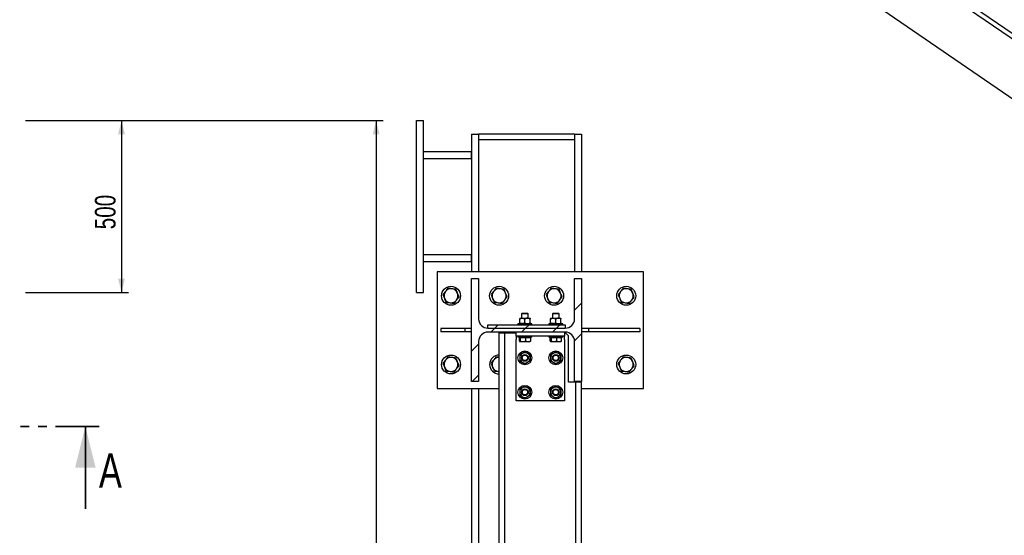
# Model space of a CAD drawing. Header units: millimetres. Extents: x 0 to 841, y 0 to 594.
# Tile 48 of 95: x 520 to 664, y 182 to 257. Entities that reach past the tile are written whole.
import ezdxf

# ---------------------------------------------------------------- set-up
doc = ezdxf.new("R2010")
doc.units = ezdxf.units.MM
doc.linetypes.add('PHANTOM', pattern=[12.7, 6.35, -1.27, 1.27, -1.27, 1.27, -1.27])
doc.layers.add('COTES', color=1, linetype='Continuous')
doc.layers.add('TRAIT-FINS', color=9, linetype='Continuous')
doc.layers.add('TRAIT-FORT', color=4, linetype='Continuous', lineweight=25)
doc.styles.add('SLDTEXTSTYLE0', font='TXT', dxfattribs={"width": 0.75})
doc.dimstyles.new('SLDDIMSTYLE0', dxfattribs={"dimtxt": 3, "dimasz": 2, "dimexe": 0, "dimexo": 0.0625, "dimgap": 0.75, "dimtad": 1, "dimdec": 0, "dimlfac": 20, "dimrnd": 1e-09, "dimzin": 12, "dimdsep": 46, "dimtxsty": 'SLDTEXTSTYLE0', "dimsah": 1, "dimcen": 0.09, "dimadec": 0, "dimazin": 3, "dimtfac": 1, "dimtdec": 0, "dimtofl": 0, "dimtmove": 0, "dimatfit": 3, "dimfxl": 1, "dimfrac": 2, "dimtolj": 1, "dimtzin": 12, "dimarcsym": 0})
pattern_1 = [(45, (0, 0), (-13.4704, 13.4704), []), (45, (4.49, 2e-323), (-13.4704, 13.4704), []), (45, (8.98, 4e-323), (-13.4704, 13.4704), []), (45, (13.47, 6e-323), (-13.4704, 13.4704), [])]

# ---------------------------------------------------------------- blocks, each defined once
blk = doc.blocks.new('_D')
at = {"layer": 'COTES', "color": 1, "transparency": 16777216}
for p, q in [((521.31, 242.6), (573.31, 242.6)), ((572.31, 242.6), (572.31, 56.1)), ((521.31, 56.1), (573.31, 56.1))]:
    blk.add_line(p, q, dxfattribs=at)
for points in [[(572.31, 242.6), (571.81, 240.6), (572.81, 240.6)], [(572.31, 56.1), (572.81, 58.1), (571.81, 58.1)]]:
    blk.add_solid(points, dxfattribs=at)
at = {"layer": 'COTES', "color": 1, "transparency": 16777216, "insert": (568.44, 144.92), "char_height": 3, "attachment_point": 1, "rotation": 90, "style": 'SLDTEXTSTYLE0'}
blk.add_mtext('3730', dxfattribs=at)
blk = doc.blocks.new('_D_3')
at = {"layer": 'COTES', "color": 1, "transparency": 16777216}
for p, q in [((521.31, 242.6), (536.26, 242.6)), ((535.26, 242.6), (535.26, 217.6)), ((521.31, 217.6), (536.26, 217.6))]:
    blk.add_line(p, q, dxfattribs=at)
for points in [[(535.26, 242.6), (534.76, 240.6), (535.76, 240.6)], [(535.26, 217.6), (535.76, 219.6), (534.76, 219.6)]]:
    blk.add_solid(points, dxfattribs=at)
at = {"layer": 'COTES', "color": 1, "transparency": 16777216, "insert": (531.39, 226.78), "char_height": 3, "attachment_point": 1, "rotation": 90, "style": 'SLDTEXTSTYLE0'}
blk.add_mtext('500', dxfattribs=at)

msp = doc.modelspace()

# ---------------------------------------------------------------- hatches: boundary and pattern name
at = {"layer": 'TRAIT-FINS'}
h = msp.add_hatch(dxfattribs=at)
h.set_pattern_fill('DIN 201 ACIER ET FONTE', color=9, style=0, pattern_type=2)
h.set_pattern_definition(pattern_1)
edge = h.paths.add_edge_path(flags=0)
edge.add_line((586.202, 219.605), (586.202, 204.605))
edge.add_line((586.202, 204.605), (587.227, 204.605))
edge.add_line((587.227, 204.605), (587.227, 210.467))
edge.add_arc((588.577, 210.467), 1.35, 90, 180, ccw=False)
edge.add_line((588.577, 211.817), (599.827, 211.817))
edge.add_arc((599.827, 210.467), 1.35, 0, 90, ccw=False)
edge.add_line((601.177, 210.467), (601.177, 204.605))
edge.add_line((601.177, 204.605), (602.202, 204.605))
edge.add_line((602.202, 204.605), (602.202, 219.605))
edge.add_line((602.202, 219.605), (601.177, 219.605))
edge.add_line((601.177, 219.605), (601.177, 213.742))
edge.add_arc((599.827, 213.742), 1.35, 270, 360, ccw=False)
edge.add_line((599.827, 212.392), (588.577, 212.392))
edge.add_arc((588.577, 213.742), 1.35, 180, 270, ccw=False)
edge.add_line((587.227, 213.742), (587.227, 219.605))
edge.add_line((587.227, 219.605), (586.202, 219.605))
h = msp.add_hatch(dxfattribs=at)
h.set_pattern_fill('DIN 201 ACIER ET FONTE', color=9, style=0, pattern_type=2)
h.set_pattern_definition(pattern_1)
h.paths.add_polyline_path([(599.827, 212.392), (599.827, 212.892), (588.577, 212.892), (588.577, 212.392)], flags=0)

# ---------------------------------------------------------------- linework, layer by layer
at = {"color": 7, "linetype": 'PHANTOM', "lineweight": 35}
msp.add_line((531.998, 198.089), (69.851, 198.089), dxfattribs=at)
at = {"color": 7, "linetype": 'Continuous', "lineweight": 35}
msp.add_line((529.998, 186.089), (529.998, 198.089), dxfattribs=at)
msp.add_solid([(529.998, 198.089), (528.498, 192.089), (531.498, 192.089)], dxfattribs=at)
at = {"layer": 'TRAIT-FORT', "color": 4, "linetype": 'Continuous', "lineweight": 25}
for p, q in [((648.726, 265.614), (729.209, 210.298)), ((648.839, 266.333), (729.321, 211.017)), ((642.578, 261.114), (720.065, 207.857)), ((578.202, 217.605), (578.202, 242.605)), ((578.202, 242.605), (579.202, 242.605)), ((579.202, 217.605), (579.202, 242.605)), ((586.202, 240.605), (586.202, 220.605)), ((586.202, 240.605), (587.227, 240.605)), ((587.227, 240.605), (587.227, 220.605)), ((587.227, 240.605), (587.227, 239.805)), ((601.177, 240.605), (587.227, 240.605)), ((601.177, 239.805), (587.227, 239.805)), ((601.177, 240.605), (601.177, 220.605)), ((601.177, 240.605), (602.202, 240.605)), ((601.177, 240.605), (601.177, 239.805)), ((602.202, 240.605), (602.202, 220.605)), ((579.202, 238.105), (586.202, 238.105)), ((586.202, 237.08), (586.202, 238.105)), ((579.202, 237.08), (586.202, 237.08)), ((579.202, 223.13), (586.202, 223.13)), ((579.202, 222.105), (586.202, 222.105)), ((586.202, 222.105), (586.202, 223.13)), ((581.202, 220.605), (581.202, 203.605)), ((611.202, 220.605), (581.202, 220.605)), ((586.202, 219.605), (587.227, 219.605)), ((586.202, 204.605), (586.202, 219.605)), ((587.227, 219.605), (587.227, 213.742)), ((601.177, 213.742), (601.177, 219.605)), ((601.177, 219.605), (602.202, 219.605)), ((602.202, 219.605), (602.202, 204.605)), ((611.202, 203.605), (611.202, 220.605)), ((578.202, 217.605), (579.202, 217.605)), ((593.201, 213.159), (593.201, 213.726)), ((593.202, 213.842), (593.576, 213.842)), ((593.552, 214.567), (593.452, 214.467)), ((593.452, 214.467), (593.452, 213.842)), ((593.76, 214.467), (593.452, 214.467)), ((593.552, 214.567), (593.798, 214.567)), ((593.576, 213.842), (594.326, 213.842)), ((594.452, 214.467), (593.76, 214.467)), ((593.798, 214.567), (594.352, 214.567)), ((593.951, 213.159), (593.951, 213.726)), ((594.326, 213.842), (594.702, 213.842)), ((594.452, 214.467), (594.352, 214.567)), ((594.452, 213.842), (594.452, 214.467)), ((594.701, 213.159), (594.701, 213.726)), ((594.702, 213.159), (594.702, 213.726)), ((597.701, 213.159), (597.701, 213.726)), ((597.702, 213.842), (598.076, 213.842)), ((598.052, 214.567), (597.952, 214.467)), ((597.952, 214.467), (597.952, 213.842)), ((598.26, 214.467), (597.952, 214.467)), ((598.052, 214.567), (598.298, 214.567)), ((598.076, 213.842), (598.826, 213.842)), ((598.952, 214.467), (598.26, 214.467)), ((598.298, 214.567), (598.852, 214.567)), ((598.451, 213.159), (598.451, 213.726)), ((598.826, 213.842), (599.202, 213.842)), ((598.952, 214.467), (598.852, 214.567)), ((598.952, 213.842), (598.952, 214.467)), ((599.201, 213.159), (599.201, 213.726)), ((599.202, 213.159), (599.202, 213.726)), ((581.702, 212.355), (581.702, 211.855)), ((585.202, 212.355), (581.702, 212.355)), ((585.202, 212.355), (585.202, 211.855)), ((586.202, 212.355), (585.202, 212.355)), ((588.577, 212.892), (599.827, 212.892)), ((588.577, 212.392), (588.577, 212.892)), ((588.577, 212.392), (599.827, 212.392)), ((592.952, 213.042), (592.952, 212.892)), ((594.952, 213.042), (592.952, 213.042)), ((594.952, 212.892), (594.952, 213.042)), ((597.452, 213.042), (597.452, 212.892)), ((599.452, 213.042), (597.452, 213.042)), ((599.452, 212.892), (599.452, 213.042)), ((599.827, 212.892), (599.827, 212.392)), ((603.202, 212.355), (602.202, 212.355)), ((603.202, 212.355), (603.202, 211.855)), ((610.702, 212.355), (603.202, 212.355)), ((610.702, 212.355), (610.702, 211.855)), ((585.202, 211.855), (581.702, 211.855)), ((586.202, 211.855), (585.202, 211.855)), ((599.827, 211.817), (588.577, 211.817)), ((590.202, 69.005), (590.202, 211.705)), ((590.202, 211.705), (591.052, 211.705)), ((591.052, 69.005), (591.052, 211.705)), ((591.052, 211.705), (592.102, 211.705)), ((592.102, 211.705), (592.702, 211.705)), ((592.702, 211.217), (592.702, 211.817)), ((599.702, 211.217), (592.702, 211.217)), ((592.702, 211.217), (592.702, 210.717)), ((592.702, 201.817), (592.702, 210.717)), ((592.952, 211.217), (592.952, 211.067)), ((594.952, 211.067), (592.952, 211.067)), ((593.152, 210.509), (593.152, 211.027)), ((593.152, 211.027), (593.264, 211.027)), ((593.259, 211.067), (593.259, 211.027)), ((593.264, 211.027), (593.264, 210.509)), ((593.264, 211.027), (594.064, 211.027)), ((594.064, 211.027), (594.064, 210.509)), ((594.064, 211.027), (594.751, 211.027)), ((594.644, 211.027), (594.644, 211.067)), ((594.751, 211.027), (594.751, 210.509)), ((594.952, 211.067), (594.952, 211.217)), ((597.452, 211.217), (597.452, 211.067)), ((599.452, 211.067), (597.452, 211.067)), ((597.652, 210.509), (597.652, 211.027)), ((597.652, 211.027), (597.764, 211.027)), ((597.759, 211.067), (597.759, 211.027)), ((597.764, 211.027), (597.764, 210.509)), ((597.764, 211.027), (598.564, 211.027)), ((598.564, 211.027), (598.564, 210.509)), ((598.564, 211.027), (599.251, 211.027)), ((599.144, 211.027), (599.144, 211.067)), ((599.251, 211.027), (599.251, 210.509)), ((599.452, 211.067), (599.452, 211.217)), ((599.702, 211.817), (599.702, 211.217)), ((599.702, 211.705), (599.852, 211.705)), ((599.702, 210.717), (599.702, 211.217)), ((599.702, 210.717), (599.702, 201.817)), ((600.302, 211.255), (599.852, 211.705)), ((600.302, 204.505), (600.302, 211.255)), ((603.202, 211.855), (602.202, 211.855)), ((610.702, 211.855), (603.202, 211.855)), ((587.227, 210.467), (587.227, 204.605)), ((593.193, 210.447), (593.202, 210.442)), ((593.202, 210.442), (593.208, 210.442)), ((593.208, 210.442), (593.664, 210.442)), ((593.664, 210.442), (594.408, 210.442)), ((594.408, 210.442), (594.702, 210.442)), ((594.702, 210.442), (594.71, 210.447)), ((597.693, 210.447), (597.702, 210.442)), ((597.702, 210.442), (597.708, 210.442)), ((597.708, 210.442), (598.164, 210.442)), ((598.164, 210.442), (598.908, 210.442)), ((598.908, 210.442), (599.202, 210.442)), ((599.202, 210.442), (599.21, 210.447)), ((601.177, 204.605), (601.177, 210.467)), ((590.068, 206.089), (590.202, 206.071)), ((590.202, 206.08), (590.068, 206.089)), ((581.202, 203.605), (590.202, 203.605)), ((587.227, 204.605), (586.202, 204.605)), ((586.202, 203.605), (586.202, 77.105)), ((587.227, 203.605), (587.227, 77.105)), ((601.352, 204.505), (600.302, 204.505)), ((602.202, 204.605), (601.177, 204.605)), ((602.202, 204.505), (601.352, 204.505)), ((601.352, 76.205), (601.352, 204.505)), ((602.202, 76.205), (602.202, 204.505)), ((602.202, 203.605), (611.202, 203.605)), ((599.702, 201.817), (592.702, 201.817))]:
    msp.add_line(p, q, dxfattribs=at)
for centre, radius in [((583.202, 217.105), 1.375), ((590.202, 217.105), 1.375), ((598.202, 217.105), 1.375), ((608.702, 217.105), 1.375), ((583.202, 207.105), 1.375), ((593.952, 208.067), 1), ((593.952, 208.067), 0.5), ((593.952, 208.067), 0.4), ((598.452, 208.067), 1), ((598.452, 208.067), 0.5), ((598.452, 208.067), 0.4), ((608.702, 207.105), 1.375), ((593.952, 203.067), 1), ((593.952, 203.067), 0.5), ((593.952, 203.067), 0.4), ((598.452, 203.067), 1), ((598.452, 203.067), 0.5), ((598.452, 203.067), 0.4)]:
    msp.add_circle(centre, radius, dxfattribs=at)
for centre, radius, start, end in [((583.202, 217.105), 1.025, 82.52267, 142.52267), ((583.202, 217.105), 1.025, 22.52267, 82.52267), ((590.202, 217.105), 1.025, 82.52267, 142.52267), ((590.202, 217.105), 1.025, 22.52267, 82.52267), ((598.202, 217.105), 1.025, 82.52267, 142.52267), ((598.202, 217.105), 1.025, 22.52267, 82.52267), ((608.702, 217.105), 1.025, 82.52267, 142.52267), ((608.702, 217.105), 1.025, 22.52267, 82.52267), ((583.202, 217.105), 1.025, 142.52267, 202.52267), ((583.202, 217.105), 1.025, 202.52267, 262.52267), ((583.202, 217.105), 1.025, 262.52267, 322.52267), ((583.202, 217.105), 1.025, 322.52267, 22.52267), ((590.202, 217.105), 1.025, 142.52267, 202.52267), ((590.202, 217.105), 1.025, 202.52267, 262.52267), ((590.202, 217.105), 1.025, 262.52267, 322.52267), ((590.202, 217.105), 1.025, 322.52267, 22.52267), ((598.202, 217.105), 1.025, 142.52267, 202.52267), ((598.202, 217.105), 1.025, 202.52267, 262.52267), ((598.202, 217.105), 1.025, 262.52267, 322.52267), ((598.202, 217.105), 1.025, 322.52267, 22.52267), ((608.702, 217.105), 1.025, 142.52267, 202.52267), ((608.702, 217.105), 1.025, 202.52267, 262.52267), ((608.702, 217.105), 1.025, 262.52267, 322.52267), ((608.702, 217.105), 1.025, 322.52267, 22.52267), ((588.577, 213.742), 1.35, 180, 270), ((599.827, 213.742), 1.35, 270, 0), ((588.577, 210.467), 1.35, 90, 180), ((599.827, 210.467), 1.35, 0, 90), ((583.202, 207.105), 1.025, 82.52267, 142.52267), ((583.202, 207.105), 1.025, 22.52267, 82.52267), ((590.202, 207.105), 1.375, 90, 270), ((590.202, 207.105), 1.025, 90, 142.52267), ((593.952, 208.067), 0.75, 120, 180), ((593.952, 208.067), 0.75, 180, 240), ((593.952, 208.067), 0.75, 60, 120), ((593.952, 208.067), 0.75, 360, 60), ((593.952, 208.067), 0.75, 300, 360), ((598.452, 208.067), 0.75, 120, 180), ((598.452, 208.067), 0.75, 180, 240), ((598.452, 208.067), 0.75, 60, 120), ((598.452, 208.067), 0.75, 360, 60), ((598.452, 208.067), 0.75, 300, 360), ((608.702, 207.105), 1.025, 82.52267, 142.52267), ((608.702, 207.105), 1.025, 22.52267, 82.52267), ((583.202, 207.105), 1.025, 142.52267, 202.52267), ((583.202, 207.105), 1.025, 202.52267, 262.52267), ((583.202, 207.105), 1.025, 262.52267, 322.52267), ((583.202, 207.105), 1.025, 322.52267, 22.52267), ((590.202, 207.105), 1.025, 142.52267, 202.52267), ((590.202, 207.105), 1.025, 202.52267, 262.52267), ((593.952, 208.067), 0.75, 240, 300), ((598.452, 208.067), 0.75, 240, 300), ((608.702, 207.105), 1.025, 142.52267, 202.52267), ((608.702, 207.105), 1.025, 202.52267, 262.52267), ((608.702, 207.105), 1.025, 262.52267, 322.52267), ((608.702, 207.105), 1.025, 322.52267, 22.52267), ((593.952, 203.067), 0.75, 120, 180), ((593.952, 203.067), 0.75, 60, 120), ((593.952, 203.067), 0.75, 360, 60), ((598.452, 203.067), 0.75, 120, 180), ((598.452, 203.067), 0.75, 60, 120), ((598.452, 203.067), 0.75, 360, 60), ((593.952, 203.067), 0.75, 180, 240), ((593.952, 203.067), 0.75, 240, 300), ((593.952, 203.067), 0.75, 300, 360), ((598.452, 203.067), 0.75, 180, 240), ((598.452, 203.067), 0.75, 240, 300), ((598.452, 203.067), 0.75, 300, 360)]:
    msp.add_arc(centre, radius, start, end, dxfattribs=at)
for points, knots in [([(582.748, 218.198), (582.689, 218.121), (582.57, 217.965), (582.449, 217.808), (582.388, 217.729)], [0, 0, 0, 0, 0.4981128, 1, 1, 1, 1]), ([(583.335, 218.121), (583.237, 218.134), (583.04, 218.16), (582.846, 218.185), (582.748, 218.198)], [0, 0, 0, 0, 0.4977806, 1, 1, 1, 1]), ([(583.922, 218.044), (583.825, 218.057), (583.631, 218.082), (583.434, 218.108), (583.335, 218.121)], [0, 0, 0, 0, 0.4981128, 1, 1, 1, 1]), ([(584.148, 217.498), (584.111, 217.589), (584.035, 217.772), (583.96, 217.953), (583.922, 218.044)], [0, 0, 0, 0, 0.4977806, 1, 1, 1, 1]), ([(589.748, 218.198), (589.689, 218.121), (589.57, 217.965), (589.449, 217.808), (589.388, 217.729)], [0, 0, 0, 0, 0.4981128, 1, 1, 1, 1]), ([(590.335, 218.121), (590.237, 218.134), (590.04, 218.16), (589.846, 218.185), (589.748, 218.198)], [0, 0, 0, 0, 0.4977806, 1, 1, 1, 1]), ([(590.922, 218.044), (590.825, 218.057), (590.631, 218.082), (590.434, 218.108), (590.335, 218.121)], [0, 0, 0, 0, 0.4981128, 1, 1, 1, 1]), ([(591.148, 217.498), (591.111, 217.589), (591.035, 217.772), (590.96, 217.953), (590.922, 218.044)], [0, 0, 0, 0, 0.4977806, 1, 1, 1, 1]), ([(597.748, 218.198), (597.689, 218.121), (597.57, 217.965), (597.449, 217.808), (597.388, 217.729)], [0, 0, 0, 0, 0.4981128, 1, 1, 1, 1]), ([(598.335, 218.121), (598.237, 218.134), (598.04, 218.16), (597.846, 218.185), (597.748, 218.198)], [0, 0, 0, 0, 0.4977806, 1, 1, 1, 1]), ([(598.922, 218.044), (598.825, 218.057), (598.631, 218.082), (598.434, 218.108), (598.335, 218.121)], [0, 0, 0, 0, 0.4981128, 1, 1, 1, 1]), ([(599.148, 217.498), (599.111, 217.589), (599.035, 217.772), (598.96, 217.953), (598.922, 218.044)], [0, 0, 0, 0, 0.4977806, 1, 1, 1, 1]), ([(608.248, 218.198), (608.189, 218.121), (608.07, 217.965), (607.949, 217.808), (607.888, 217.729)], [0, 0, 0, 0, 0.4981128, 1, 1, 1, 1]), ([(608.835, 218.121), (608.737, 218.134), (608.54, 218.16), (608.346, 218.185), (608.248, 218.198)], [0, 0, 0, 0, 0.4977806, 1, 1, 1, 1]), ([(609.422, 218.044), (609.325, 218.057), (609.131, 218.082), (608.934, 218.108), (608.835, 218.121)], [0, 0, 0, 0, 0.4981128, 1, 1, 1, 1]), ([(609.648, 217.498), (609.611, 217.589), (609.535, 217.772), (609.46, 217.953), (609.422, 218.044)], [0, 0, 0, 0, 0.4977806, 1, 1, 1, 1]), ([(582.388, 217.729), (582.328, 217.65), (582.207, 217.493), (582.088, 217.337), (582.028, 217.259)], [0, 0, 0, 0, 0.4977806, 1, 1, 1, 1]), ([(582.028, 217.259), (582.066, 217.169), (582.141, 216.988), (582.217, 216.804), (582.255, 216.712)], [0, 0, 0, 0, 0.4981128, 1, 1, 1, 1]), ([(582.255, 216.712), (582.293, 216.621), (582.369, 216.438), (582.444, 216.257), (582.482, 216.166)], [0, 0, 0, 0, 0.4977806, 1, 1, 1, 1]), ([(583.655, 216.012), (583.714, 216.089), (583.834, 216.245), (583.954, 216.402), (584.015, 216.481)], [0, 0, 0, 0, 0.4981128, 1, 1, 1, 1]), ([(584.015, 216.481), (584.075, 216.56), (584.196, 216.717), (584.315, 216.873), (584.375, 216.951)], [0, 0, 0, 0, 0.49778063, 1, 1, 1, 1]), ([(584.375, 216.951), (584.338, 217.041), (584.263, 217.222), (584.187, 217.406), (584.148, 217.498)], [0, 0, 0, 0, 0.4981128, 1, 1, 1, 1]), ([(589.388, 217.729), (589.328, 217.65), (589.207, 217.493), (589.088, 217.337), (589.028, 217.259)], [0, 0, 0, 0, 0.4977806, 1, 1, 1, 1]), ([(589.028, 217.259), (589.066, 217.169), (589.141, 216.988), (589.217, 216.804), (589.255, 216.712)], [0, 0, 0, 0, 0.4981128, 1, 1, 1, 1]), ([(589.255, 216.712), (589.293, 216.621), (589.369, 216.438), (589.444, 216.257), (589.482, 216.166)], [0, 0, 0, 0, 0.4977806, 1, 1, 1, 1]), ([(590.655, 216.012), (590.714, 216.089), (590.834, 216.245), (590.954, 216.402), (591.015, 216.481)], [0, 0, 0, 0, 0.4981128, 1, 1, 1, 1]), ([(591.015, 216.481), (591.075, 216.56), (591.196, 216.717), (591.315, 216.873), (591.375, 216.951)], [0, 0, 0, 0, 0.49778063, 1, 1, 1, 1]), ([(591.375, 216.951), (591.338, 217.041), (591.263, 217.222), (591.187, 217.406), (591.148, 217.498)], [0, 0, 0, 0, 0.4981128, 1, 1, 1, 1]), ([(597.388, 217.729), (597.328, 217.65), (597.207, 217.493), (597.088, 217.337), (597.028, 217.259)], [0, 0, 0, 0, 0.4977806, 1, 1, 1, 1]), ([(597.028, 217.259), (597.066, 217.169), (597.141, 216.988), (597.217, 216.804), (597.255, 216.712)], [0, 0, 0, 0, 0.4981128, 1, 1, 1, 1]), ([(597.255, 216.712), (597.293, 216.621), (597.369, 216.438), (597.444, 216.257), (597.482, 216.166)], [0, 0, 0, 0, 0.4977806, 1, 1, 1, 1]), ([(598.655, 216.012), (598.714, 216.089), (598.834, 216.245), (598.954, 216.402), (599.015, 216.481)], [0, 0, 0, 0, 0.4981128, 1, 1, 1, 1]), ([(599.015, 216.481), (599.075, 216.56), (599.196, 216.717), (599.315, 216.873), (599.375, 216.951)], [0, 0, 0, 0, 0.49778063, 1, 1, 1, 1]), ([(599.375, 216.951), (599.338, 217.041), (599.263, 217.222), (599.187, 217.406), (599.148, 217.498)], [0, 0, 0, 0, 0.4981128, 1, 1, 1, 1]), ([(607.888, 217.729), (607.828, 217.65), (607.707, 217.493), (607.588, 217.337), (607.528, 217.259)], [0, 0, 0, 0, 0.4977806, 1, 1, 1, 1]), ([(607.528, 217.259), (607.566, 217.169), (607.641, 216.988), (607.717, 216.804), (607.755, 216.712)], [0, 0, 0, 0, 0.4981128, 1, 1, 1, 1]), ([(607.755, 216.712), (607.793, 216.621), (607.869, 216.438), (607.944, 216.257), (607.982, 216.166)], [0, 0, 0, 0, 0.4977806, 1, 1, 1, 1]), ([(609.155, 216.012), (609.214, 216.089), (609.334, 216.245), (609.454, 216.402), (609.515, 216.481)], [0, 0, 0, 0, 0.4981128, 1, 1, 1, 1]), ([(609.515, 216.481), (609.575, 216.56), (609.696, 216.717), (609.815, 216.873), (609.875, 216.951)], [0, 0, 0, 0, 0.49778063, 1, 1, 1, 1]), ([(609.875, 216.951), (609.838, 217.041), (609.763, 217.222), (609.687, 217.406), (609.648, 217.498)], [0, 0, 0, 0, 0.4981128, 1, 1, 1, 1]), ([(582.482, 216.166), (582.578, 216.153), (582.773, 216.128), (582.969, 216.102), (583.068, 216.089)], [0, 0, 0, 0, 0.49811277, 1, 1, 1, 1]), ([(583.068, 216.089), (583.166, 216.076), (583.363, 216.05), (583.557, 216.025), (583.655, 216.012)], [0, 0, 0, 0, 0.4977806, 1, 1, 1, 1]), ([(589.482, 216.166), (589.578, 216.153), (589.773, 216.128), (589.969, 216.102), (590.068, 216.089)], [0, 0, 0, 0, 0.49811277, 1, 1, 1, 1]), ([(590.068, 216.089), (590.166, 216.076), (590.363, 216.05), (590.557, 216.025), (590.655, 216.012)], [0, 0, 0, 0, 0.4977806, 1, 1, 1, 1]), ([(597.482, 216.166), (597.578, 216.153), (597.773, 216.128), (597.969, 216.102), (598.068, 216.089)], [0, 0, 0, 0, 0.49811277, 1, 1, 1, 1]), ([(598.068, 216.089), (598.166, 216.076), (598.363, 216.05), (598.557, 216.025), (598.655, 216.012)], [0, 0, 0, 0, 0.4977806, 1, 1, 1, 1]), ([(607.982, 216.166), (608.078, 216.153), (608.273, 216.128), (608.469, 216.102), (608.568, 216.089)], [0, 0, 0, 0, 0.49811277, 1, 1, 1, 1]), ([(608.568, 216.089), (608.666, 216.076), (608.863, 216.05), (609.057, 216.025), (609.155, 216.012)], [0, 0, 0, 0, 0.4977806, 1, 1, 1, 1]), ([(593.201, 213.726), (593.253, 213.754), (593.357, 213.809), (593.486, 213.84), (593.56, 213.842), (593.576, 213.842)], [0, 0, 0, 0, 0.4323863, 0.8795566, 1, 1, 1, 1]), ([(593.202, 213.842), (593.202, 213.842), (593.202, 213.842), (593.202, 213.825), (593.201, 213.781), (593.201, 213.742), (593.201, 213.726)], [0, 0, 0, 0, 0.0488426, 0.4000938, 0.7640389, 1, 1, 1, 1]), ([(593.576, 213.842), (593.609, 213.841), (593.675, 213.837), (593.803, 213.804), (593.892, 213.757), (593.951, 213.726)], [0, 0, 0, 0, 0.2497071, 0.5046252, 1, 1, 1, 1]), ([(594.326, 213.842), (594.294, 213.841), (594.228, 213.837), (594.1, 213.804), (594.01, 213.757), (593.951, 213.726)], [0, 0, 0, 0, 0.2497071, 0.5046252, 1, 1, 1, 1]), ([(594.701, 213.726), (594.65, 213.754), (594.545, 213.809), (594.416, 213.84), (594.342, 213.842), (594.326, 213.842)], [0, 0, 0, 0, 0.4323863, 0.8795566, 1, 1, 1, 1]), ([(594.702, 213.842), (594.702, 213.842), (594.702, 213.842), (594.702, 213.825), (594.701, 213.781), (594.701, 213.742), (594.701, 213.726)], [0, 0, 0, 0, 0.0488426, 0.4000938, 0.7640389, 1, 1, 1, 1]), ([(594.702, 213.726), (594.702, 213.75), (594.702, 213.793), (594.702, 213.834), (594.702, 213.84), (594.702, 213.842)], [0, 0, 0, 0, 0.3705336, 0.6810577, 1, 1, 1, 1]), ([(597.701, 213.726), (597.753, 213.754), (597.857, 213.809), (597.986, 213.84), (598.06, 213.842), (598.076, 213.842)], [0, 0, 0, 0, 0.4323863, 0.8795566, 1, 1, 1, 1]), ([(597.702, 213.842), (597.702, 213.842), (597.702, 213.842), (597.702, 213.825), (597.701, 213.781), (597.701, 213.742), (597.701, 213.726)], [0, 0, 0, 0, 0.0488426, 0.4000938, 0.7640389, 1, 1, 1, 1]), ([(598.076, 213.842), (598.109, 213.841), (598.175, 213.837), (598.303, 213.804), (598.392, 213.757), (598.451, 213.726)], [0, 0, 0, 0, 0.2497071, 0.5046252, 1, 1, 1, 1]), ([(598.826, 213.842), (598.794, 213.841), (598.728, 213.837), (598.6, 213.804), (598.51, 213.757), (598.451, 213.726)], [0, 0, 0, 0, 0.2497071, 0.5046252, 1, 1, 1, 1]), ([(599.201, 213.726), (599.15, 213.754), (599.045, 213.809), (598.916, 213.84), (598.842, 213.842), (598.826, 213.842)], [0, 0, 0, 0, 0.4323863, 0.8795566, 1, 1, 1, 1]), ([(599.202, 213.842), (599.202, 213.842), (599.202, 213.842), (599.202, 213.825), (599.201, 213.781), (599.201, 213.742), (599.201, 213.726)], [0, 0, 0, 0, 0.0488426, 0.4000938, 0.7640389, 1, 1, 1, 1]), ([(599.202, 213.726), (599.202, 213.75), (599.202, 213.793), (599.202, 213.834), (599.202, 213.84), (599.202, 213.842)], [0, 0, 0, 0, 0.3705336, 0.6810577, 1, 1, 1, 1]), ([(593.576, 213.042), (593.544, 213.044), (593.478, 213.048), (593.35, 213.081), (593.26, 213.128), (593.201, 213.159)], [0, 0, 0, 0, 0.2497071, 0.5046252, 1, 1, 1, 1]), ([(593.201, 213.159), (593.201, 213.143), (593.201, 213.105), (593.202, 213.06), (593.202, 213.043), (593.202, 213.043), (593.202, 213.042)], [0, 0, 0, 0, 0.235965, 0.5882387, 0.9511566, 1, 1, 1, 1]), ([(593.951, 213.159), (593.9, 213.131), (593.795, 213.076), (593.666, 213.045), (593.592, 213.043), (593.576, 213.042)], [0, 0, 0, 0, 0.4323863, 0.8795566, 1, 1, 1, 1]), ([(593.951, 213.159), (594.002, 213.131), (594.107, 213.076), (594.236, 213.045), (594.31, 213.043), (594.326, 213.042)], [0, 0, 0, 0, 0.4323863, 0.8795566, 1, 1, 1, 1]), ([(594.326, 213.042), (594.359, 213.044), (594.425, 213.048), (594.553, 213.081), (594.642, 213.128), (594.701, 213.159)], [0, 0, 0, 0, 0.2497071, 0.5046252, 1, 1, 1, 1]), ([(594.701, 213.159), (594.701, 213.143), (594.701, 213.105), (594.702, 213.06), (594.702, 213.043), (594.702, 213.043), (594.702, 213.042)], [0, 0, 0, 0, 0.235965, 0.5882387, 0.9511566, 1, 1, 1, 1]), ([(594.702, 213.042), (594.702, 213.045), (594.702, 213.05), (594.702, 213.092), (594.702, 213.135), (594.702, 213.159)], [0, 0, 0, 0, 0.3099535, 0.6294694, 1, 1, 1, 1]), ([(598.076, 213.042), (598.044, 213.044), (597.978, 213.048), (597.85, 213.081), (597.76, 213.128), (597.701, 213.159)], [0, 0, 0, 0, 0.2497071, 0.5046252, 1, 1, 1, 1]), ([(597.701, 213.159), (597.701, 213.143), (597.701, 213.105), (597.702, 213.06), (597.702, 213.043), (597.702, 213.043), (597.702, 213.042)], [0, 0, 0, 0, 0.235965, 0.5882387, 0.9511566, 1, 1, 1, 1]), ([(598.451, 213.159), (598.4, 213.131), (598.295, 213.076), (598.166, 213.045), (598.092, 213.043), (598.076, 213.042)], [0, 0, 0, 0, 0.4323863, 0.8795566, 1, 1, 1, 1]), ([(598.451, 213.159), (598.502, 213.131), (598.607, 213.076), (598.736, 213.045), (598.81, 213.043), (598.826, 213.042)], [0, 0, 0, 0, 0.4323863, 0.8795566, 1, 1, 1, 1]), ([(598.826, 213.042), (598.859, 213.044), (598.925, 213.048), (599.053, 213.081), (599.142, 213.128), (599.201, 213.159)], [0, 0, 0, 0, 0.2497071, 0.5046252, 1, 1, 1, 1]), ([(599.201, 213.159), (599.201, 213.143), (599.201, 213.105), (599.202, 213.06), (599.202, 213.043), (599.202, 213.043), (599.202, 213.042)], [0, 0, 0, 0, 0.235965, 0.5882387, 0.9511566, 1, 1, 1, 1]), ([(599.202, 213.042), (599.202, 213.045), (599.202, 213.05), (599.202, 213.092), (599.202, 213.135), (599.202, 213.159)], [0, 0, 0, 0, 0.3099535, 0.6294694, 1, 1, 1, 1]), ([(593.152, 210.509), (593.161, 210.491), (593.179, 210.453), (593.198, 210.446), (593.208, 210.442)], [0, 0, 0, 0, 0.495458, 1, 1, 1, 1]), ([(593.208, 210.442), (593.217, 210.446), (593.236, 210.453), (593.255, 210.49), (593.264, 210.509)], [0, 0, 0, 0, 0.4945107, 1, 1, 1, 1]), ([(593.264, 210.509), (593.329, 210.491), (593.46, 210.453), (593.595, 210.446), (593.664, 210.442)], [0, 0, 0, 0, 0.495458, 1, 1, 1, 1]), ([(593.664, 210.442), (593.731, 210.446), (593.866, 210.453), (593.997, 210.49), (594.064, 210.509)], [0, 0, 0, 0, 0.4945107, 1, 1, 1, 1]), ([(594.064, 210.509), (594.12, 210.491), (594.232, 210.453), (594.349, 210.446), (594.408, 210.442)], [0, 0, 0, 0, 0.495458, 1, 1, 1, 1]), ([(594.408, 210.442), (594.465, 210.446), (594.582, 210.453), (594.694, 210.49), (594.751, 210.509)], [0, 0, 0, 0, 0.4945107, 1, 1, 1, 1]), ([(594.751, 210.509), (594.742, 210.49), (594.728, 210.46), (594.713, 210.453), (594.708, 210.451)], [0, 0, 0, 0, 0.6379818, 1, 1, 1, 1]), ([(597.652, 210.509), (597.661, 210.491), (597.679, 210.453), (597.698, 210.446), (597.708, 210.442)], [0, 0, 0, 0, 0.495458, 1, 1, 1, 1]), ([(597.708, 210.442), (597.717, 210.446), (597.736, 210.453), (597.755, 210.49), (597.764, 210.509)], [0, 0, 0, 0, 0.4945107, 1, 1, 1, 1]), ([(597.764, 210.509), (597.829, 210.491), (597.96, 210.453), (598.095, 210.446), (598.164, 210.442)], [0, 0, 0, 0, 0.495458, 1, 1, 1, 1]), ([(598.164, 210.442), (598.231, 210.446), (598.366, 210.453), (598.497, 210.49), (598.564, 210.509)], [0, 0, 0, 0, 0.4945107, 1, 1, 1, 1]), ([(598.564, 210.509), (598.62, 210.491), (598.732, 210.453), (598.849, 210.446), (598.908, 210.442)], [0, 0, 0, 0, 0.495458, 1, 1, 1, 1]), ([(598.908, 210.442), (598.965, 210.446), (599.082, 210.453), (599.194, 210.49), (599.251, 210.509)], [0, 0, 0, 0, 0.4945107, 1, 1, 1, 1]), ([(599.251, 210.509), (599.242, 210.49), (599.228, 210.46), (599.213, 210.453), (599.208, 210.451)], [0, 0, 0, 0, 0.6379818, 1, 1, 1, 1]), ([(582.748, 208.198), (582.689, 208.121), (582.57, 207.965), (582.449, 207.808), (582.388, 207.729)], [0, 0, 0, 0, 0.4981128, 1, 1, 1, 1]), ([(583.335, 208.121), (583.237, 208.134), (583.04, 208.16), (582.846, 208.185), (582.748, 208.198)], [0, 0, 0, 0, 0.4977806, 1, 1, 1, 1]), ([(583.922, 208.044), (583.825, 208.057), (583.631, 208.082), (583.434, 208.108), (583.335, 208.121)], [0, 0, 0, 0, 0.4981128, 1, 1, 1, 1]), ([(584.148, 207.498), (584.111, 207.589), (584.035, 207.772), (583.96, 207.953), (583.922, 208.044)], [0, 0, 0, 0, 0.4977806, 1, 1, 1, 1]), ([(589.748, 208.198), (589.689, 208.121), (589.57, 207.965), (589.449, 207.808), (589.388, 207.729)], [0, 0, 0, 0, 0.4981128, 1, 1, 1, 1]), ([(590.202, 208.139), (590.148, 208.146), (589.996, 208.166), (589.846, 208.185), (589.748, 208.198)], [0, 0, 0, 0, 0.3508673, 1, 1, 1, 1]), ([(593.202, 208.501), (593.253, 208.53), (593.357, 208.59), (593.487, 208.665), (593.561, 208.708), (593.577, 208.717)], [0, 0, 0, 0, 0.4323863, 0.8795566, 1, 1, 1, 1]), ([(593.202, 208.501), (593.202, 208.45), (593.202, 208.357), (593.202, 208.211), (593.202, 208.116), (593.202, 208.067)], [0, 0, 0, 0, 0.3705336, 0.6810577, 1, 1, 1, 1]), ([(593.202, 208.067), (593.202, 208.06), (593.202, 208), (593.202, 207.885), (593.202, 207.748), (593.202, 207.667), (593.202, 207.634)], [0, 0, 0, 0, 0.0488426, 0.4000938, 0.7640389, 1, 1, 1, 1]), ([(593.577, 208.717), (593.609, 208.736), (593.675, 208.774), (593.803, 208.848), (593.893, 208.899), (593.952, 208.934)], [0, 0, 0, 0, 0.2497071, 0.5046252, 1, 1, 1, 1]), ([(594.327, 208.717), (594.294, 208.736), (594.228, 208.774), (594.1, 208.848), (594.011, 208.899), (593.952, 208.934)], [0, 0, 0, 0, 0.2497071, 0.5046252, 1, 1, 1, 1]), ([(594.702, 208.501), (594.65, 208.53), (594.546, 208.59), (594.416, 208.665), (594.342, 208.708), (594.327, 208.717)], [0, 0, 0, 0, 0.4323863, 0.8795566, 1, 1, 1, 1]), ([(594.702, 208.501), (594.702, 208.45), (594.702, 208.357), (594.702, 208.211), (594.702, 208.116), (594.702, 208.067)], [0, 0, 0, 0, 0.3705336, 0.6810577, 1, 1, 1, 1]), ([(594.702, 208.067), (594.702, 208.06), (594.702, 208), (594.702, 207.885), (594.702, 207.748), (594.702, 207.667), (594.702, 207.634)], [0, 0, 0, 0, 0.0488426, 0.4000938, 0.7640389, 1, 1, 1, 1]), ([(597.702, 208.501), (597.753, 208.53), (597.857, 208.59), (597.987, 208.665), (598.061, 208.708), (598.077, 208.717)], [0, 0, 0, 0, 0.4323863, 0.8795566, 1, 1, 1, 1]), ([(597.702, 208.501), (597.702, 208.45), (597.702, 208.357), (597.702, 208.211), (597.702, 208.116), (597.702, 208.067)], [0, 0, 0, 0, 0.3705336, 0.6810577, 1, 1, 1, 1]), ([(597.702, 208.067), (597.702, 208.06), (597.702, 208), (597.702, 207.885), (597.702, 207.748), (597.702, 207.667), (597.702, 207.634)], [0, 0, 0, 0, 0.0488426, 0.4000938, 0.7640389, 1, 1, 1, 1]), ([(598.077, 208.717), (598.109, 208.736), (598.175, 208.774), (598.303, 208.848), (598.393, 208.899), (598.452, 208.934)], [0, 0, 0, 0, 0.2497071, 0.5046252, 1, 1, 1, 1]), ([(598.827, 208.717), (598.794, 208.736), (598.728, 208.774), (598.6, 208.848), (598.511, 208.899), (598.452, 208.934)], [0, 0, 0, 0, 0.2497071, 0.5046252, 1, 1, 1, 1]), ([(599.202, 208.501), (599.15, 208.53), (599.046, 208.59), (598.916, 208.665), (598.842, 208.708), (598.827, 208.717)], [0, 0, 0, 0, 0.4323863, 0.8795566, 1, 1, 1, 1]), ([(599.202, 208.501), (599.202, 208.45), (599.202, 208.357), (599.202, 208.211), (599.202, 208.116), (599.202, 208.067)], [0, 0, 0, 0, 0.3705336, 0.6810577, 1, 1, 1, 1]), ([(599.202, 208.067), (599.202, 208.06), (599.202, 208), (599.202, 207.885), (599.202, 207.748), (599.202, 207.667), (599.202, 207.634)], [0, 0, 0, 0, 0.0488426, 0.4000938, 0.7640389, 1, 1, 1, 1]), ([(608.248, 208.198), (608.189, 208.121), (608.07, 207.965), (607.949, 207.808), (607.888, 207.729)], [0, 0, 0, 0, 0.4981128, 1, 1, 1, 1]), ([(608.835, 208.121), (608.737, 208.134), (608.54, 208.16), (608.346, 208.185), (608.248, 208.198)], [0, 0, 0, 0, 0.4977806, 1, 1, 1, 1]), ([(609.422, 208.044), (609.325, 208.057), (609.131, 208.082), (608.934, 208.108), (608.835, 208.121)], [0, 0, 0, 0, 0.4981128, 1, 1, 1, 1]), ([(609.648, 207.498), (609.611, 207.589), (609.535, 207.772), (609.46, 207.953), (609.422, 208.044)], [0, 0, 0, 0, 0.4977806, 1, 1, 1, 1]), ([(582.388, 207.729), (582.328, 207.65), (582.207, 207.493), (582.088, 207.337), (582.028, 207.259)], [0, 0, 0, 0, 0.4977806, 1, 1, 1, 1]), ([(582.028, 207.259), (582.066, 207.169), (582.141, 206.988), (582.217, 206.804), (582.255, 206.712)], [0, 0, 0, 0, 0.4981128, 1, 1, 1, 1]), ([(582.255, 206.712), (582.293, 206.621), (582.369, 206.438), (582.444, 206.257), (582.482, 206.166)], [0, 0, 0, 0, 0.4977806, 1, 1, 1, 1]), ([(583.655, 206.012), (583.714, 206.089), (583.834, 206.245), (583.954, 206.402), (584.015, 206.481)], [0, 0, 0, 0, 0.4981128, 1, 1, 1, 1]), ([(584.015, 206.481), (584.075, 206.56), (584.196, 206.717), (584.315, 206.873), (584.375, 206.951)], [0, 0, 0, 0, 0.49778063, 1, 1, 1, 1]), ([(584.375, 206.951), (584.338, 207.041), (584.263, 207.222), (584.187, 207.406), (584.148, 207.498)], [0, 0, 0, 0, 0.4981128, 1, 1, 1, 1]), ([(589.388, 207.729), (589.328, 207.65), (589.207, 207.493), (589.088, 207.337), (589.028, 207.259)], [0, 0, 0, 0, 0.4977806, 1, 1, 1, 1]), ([(589.028, 207.259), (589.066, 207.169), (589.141, 206.988), (589.217, 206.804), (589.255, 206.712)], [0, 0, 0, 0, 0.4981128, 1, 1, 1, 1]), ([(589.255, 206.712), (589.293, 206.621), (589.369, 206.438), (589.444, 206.257), (589.482, 206.166)], [0, 0, 0, 0, 0.4977806, 1, 1, 1, 1]), ([(593.202, 207.634), (593.253, 207.605), (593.357, 207.545), (593.487, 207.47), (593.561, 207.427), (593.577, 207.418)], [0, 0, 0, 0, 0.4323863, 0.8795566, 1, 1, 1, 1]), ([(593.577, 207.418), (593.609, 207.399), (593.675, 207.361), (593.803, 207.287), (593.893, 207.236), (593.952, 207.201)], [0, 0, 0, 0, 0.2497071, 0.5046252, 1, 1, 1, 1]), ([(594.327, 207.418), (594.294, 207.399), (594.228, 207.361), (594.1, 207.287), (594.011, 207.236), (593.952, 207.201)], [0, 0, 0, 0, 0.2497071, 0.5046252, 1, 1, 1, 1]), ([(594.702, 207.634), (594.65, 207.605), (594.546, 207.545), (594.416, 207.47), (594.342, 207.427), (594.327, 207.418)], [0, 0, 0, 0, 0.4323863, 0.8795566, 1, 1, 1, 1]), ([(597.702, 207.634), (597.753, 207.605), (597.857, 207.545), (597.987, 207.47), (598.061, 207.427), (598.077, 207.418)], [0, 0, 0, 0, 0.4323863, 0.8795566, 1, 1, 1, 1]), ([(598.077, 207.418), (598.109, 207.399), (598.175, 207.361), (598.303, 207.287), (598.393, 207.236), (598.452, 207.201)], [0, 0, 0, 0, 0.2497071, 0.5046252, 1, 1, 1, 1]), ([(598.827, 207.418), (598.794, 207.399), (598.728, 207.361), (598.6, 207.287), (598.511, 207.236), (598.452, 207.201)], [0, 0, 0, 0, 0.2497071, 0.5046252, 1, 1, 1, 1]), ([(599.202, 207.634), (599.15, 207.605), (599.046, 207.545), (598.916, 207.47), (598.842, 207.427), (598.827, 207.418)], [0, 0, 0, 0, 0.4323863, 0.8795566, 1, 1, 1, 1]), ([(607.888, 207.729), (607.828, 207.65), (607.707, 207.493), (607.588, 207.337), (607.528, 207.259)], [0, 0, 0, 0, 0.4977806, 1, 1, 1, 1]), ([(607.528, 207.259), (607.566, 207.169), (607.641, 206.988), (607.717, 206.804), (607.755, 206.712)], [0, 0, 0, 0, 0.4981128, 1, 1, 1, 1]), ([(607.755, 206.712), (607.793, 206.621), (607.869, 206.438), (607.944, 206.257), (607.982, 206.166)], [0, 0, 0, 0, 0.4977806, 1, 1, 1, 1]), ([(609.155, 206.012), (609.214, 206.089), (609.334, 206.245), (609.454, 206.402), (609.515, 206.481)], [0, 0, 0, 0, 0.4981128, 1, 1, 1, 1]), ([(609.515, 206.481), (609.575, 206.56), (609.696, 206.717), (609.815, 206.873), (609.875, 206.951)], [0, 0, 0, 0, 0.49778063, 1, 1, 1, 1]), ([(609.875, 206.951), (609.838, 207.041), (609.763, 207.222), (609.687, 207.406), (609.648, 207.498)], [0, 0, 0, 0, 0.4981128, 1, 1, 1, 1]), ([(582.482, 206.166), (582.578, 206.153), (582.773, 206.128), (582.969, 206.102), (583.068, 206.089)], [0, 0, 0, 0, 0.49811277, 1, 1, 1, 1]), ([(583.068, 206.089), (583.166, 206.076), (583.363, 206.05), (583.557, 206.025), (583.655, 206.012)], [0, 0, 0, 0, 0.4977806, 1, 1, 1, 1]), ([(589.482, 206.166), (589.578, 206.153), (589.773, 206.128), (589.969, 206.102), (590.068, 206.089)], [0, 0, 0, 0, 0.49811277, 1, 1, 1, 1]), ([(607.982, 206.166), (608.078, 206.153), (608.273, 206.128), (608.469, 206.102), (608.568, 206.089)], [0, 0, 0, 0, 0.49811277, 1, 1, 1, 1]), ([(608.568, 206.089), (608.666, 206.076), (608.863, 206.05), (609.057, 206.025), (609.155, 206.012)], [0, 0, 0, 0, 0.4977806, 1, 1, 1, 1]), ([(593.202, 203.501), (593.253, 203.53), (593.357, 203.59), (593.487, 203.665), (593.561, 203.708), (593.577, 203.717)], [0, 0, 0, 0, 0.4323863, 0.8795566, 1, 1, 1, 1]), ([(593.202, 203.501), (593.202, 203.45), (593.202, 203.357), (593.202, 203.211), (593.202, 203.116), (593.202, 203.067)], [0, 0, 0, 0, 0.3705336, 0.6810577, 1, 1, 1, 1]), ([(593.577, 203.717), (593.609, 203.736), (593.675, 203.774), (593.803, 203.848), (593.893, 203.899), (593.952, 203.934)], [0, 0, 0, 0, 0.2497071, 0.5046252, 1, 1, 1, 1]), ([(594.327, 203.717), (594.294, 203.736), (594.228, 203.774), (594.1, 203.848), (594.011, 203.899), (593.952, 203.934)], [0, 0, 0, 0, 0.2497071, 0.5046252, 1, 1, 1, 1]), ([(594.702, 203.501), (594.65, 203.53), (594.546, 203.59), (594.416, 203.665), (594.342, 203.708), (594.327, 203.717)], [0, 0, 0, 0, 0.4323863, 0.8795566, 1, 1, 1, 1]), ([(594.702, 203.501), (594.702, 203.45), (594.702, 203.357), (594.702, 203.211), (594.702, 203.116), (594.702, 203.067)], [0, 0, 0, 0, 0.3705336, 0.6810577, 1, 1, 1, 1]), ([(597.702, 203.501), (597.753, 203.53), (597.857, 203.59), (597.987, 203.665), (598.061, 203.708), (598.077, 203.717)], [0, 0, 0, 0, 0.4323863, 0.8795566, 1, 1, 1, 1]), ([(597.702, 203.501), (597.702, 203.45), (597.702, 203.357), (597.702, 203.211), (597.702, 203.116), (597.702, 203.067)], [0, 0, 0, 0, 0.3705336, 0.6810577, 1, 1, 1, 1]), ([(598.077, 203.717), (598.109, 203.736), (598.175, 203.774), (598.303, 203.848), (598.393, 203.899), (598.452, 203.934)], [0, 0, 0, 0, 0.2497071, 0.5046252, 1, 1, 1, 1]), ([(598.827, 203.717), (598.794, 203.736), (598.728, 203.774), (598.6, 203.848), (598.511, 203.899), (598.452, 203.934)], [0, 0, 0, 0, 0.2497071, 0.5046252, 1, 1, 1, 1]), ([(599.202, 203.501), (599.15, 203.53), (599.046, 203.59), (598.916, 203.665), (598.842, 203.708), (598.827, 203.717)], [0, 0, 0, 0, 0.4323863, 0.8795566, 1, 1, 1, 1]), ([(599.202, 203.501), (599.202, 203.45), (599.202, 203.357), (599.202, 203.211), (599.202, 203.116), (599.202, 203.067)], [0, 0, 0, 0, 0.3705336, 0.6810577, 1, 1, 1, 1]), ([(593.202, 203.067), (593.202, 203.06), (593.202, 203), (593.202, 202.885), (593.202, 202.748), (593.202, 202.667), (593.202, 202.634)], [0, 0, 0, 0, 0.0488426, 0.4000938, 0.7640389, 1, 1, 1, 1]), ([(593.202, 202.634), (593.253, 202.605), (593.357, 202.545), (593.487, 202.47), (593.561, 202.427), (593.577, 202.418)], [0, 0, 0, 0, 0.4323863, 0.8795566, 1, 1, 1, 1]), ([(593.577, 202.418), (593.609, 202.399), (593.675, 202.361), (593.803, 202.287), (593.893, 202.236), (593.952, 202.201)], [0, 0, 0, 0, 0.2497071, 0.5046252, 1, 1, 1, 1]), ([(594.327, 202.418), (594.294, 202.399), (594.228, 202.361), (594.1, 202.287), (594.011, 202.236), (593.952, 202.201)], [0, 0, 0, 0, 0.2497071, 0.5046252, 1, 1, 1, 1]), ([(594.702, 202.634), (594.65, 202.605), (594.546, 202.545), (594.416, 202.47), (594.342, 202.427), (594.327, 202.418)], [0, 0, 0, 0, 0.4323863, 0.8795566, 1, 1, 1, 1]), ([(594.702, 203.067), (594.702, 203.06), (594.702, 203), (594.702, 202.885), (594.702, 202.748), (594.702, 202.667), (594.702, 202.634)], [0, 0, 0, 0, 0.0488426, 0.4000938, 0.7640389, 1, 1, 1, 1]), ([(597.702, 203.067), (597.702, 203.06), (597.702, 203), (597.702, 202.885), (597.702, 202.748), (597.702, 202.667), (597.702, 202.634)], [0, 0, 0, 0, 0.0488426, 0.4000938, 0.7640389, 1, 1, 1, 1]), ([(597.702, 202.634), (597.753, 202.605), (597.857, 202.545), (597.987, 202.47), (598.061, 202.427), (598.077, 202.418)], [0, 0, 0, 0, 0.4323863, 0.8795566, 1, 1, 1, 1]), ([(598.077, 202.418), (598.109, 202.399), (598.175, 202.361), (598.303, 202.287), (598.393, 202.236), (598.452, 202.201)], [0, 0, 0, 0, 0.2497071, 0.5046252, 1, 1, 1, 1]), ([(598.827, 202.418), (598.794, 202.399), (598.728, 202.361), (598.6, 202.287), (598.511, 202.236), (598.452, 202.201)], [0, 0, 0, 0, 0.2497071, 0.5046252, 1, 1, 1, 1]), ([(599.202, 202.634), (599.15, 202.605), (599.046, 202.545), (598.916, 202.47), (598.842, 202.427), (598.827, 202.418)], [0, 0, 0, 0, 0.4323863, 0.8795566, 1, 1, 1, 1]), ([(599.202, 203.067), (599.202, 203.06), (599.202, 203), (599.202, 202.885), (599.202, 202.748), (599.202, 202.667), (599.202, 202.634)], [0, 0, 0, 0, 0.0488426, 0.4000938, 0.7640389, 1, 1, 1, 1])]:
    msp.add_open_spline(points, degree=3, knots=knots, dxfattribs=at)

# ---------------------------------------------------------------- texts
at = {"color": 7, "linetype": 'Continuous', "insert": (531.968, 194.159), "char_height": 5, "attachment_point": 1, "style": 'SLDTEXTSTYLE0'}
msp.add_mtext('A', dxfattribs=at)

# ---------------------------------------------------------------- dimensions: what is measured, and where the dimension line sits
at = {"layer": 'COTES', "color": 1}
for base, p2, picture, middle in [((572.308, 56.105), (520.308, 56.105), '_D', (572.308, 149.355)), ((535.257, 217.605), (520.308, 217.605), '_D_3', (535.257, 230.105))]:
    dim = msp.add_linear_dim(base=base, p1=(520.308, 242.605), p2=p2, angle=90, dimstyle='SLDDIMSTYLE0', dxfattribs=at)
    dim.commit()
    dim.dimension.update_dxf_attribs({"geometry": picture, "text_midpoint": middle, "dimtype": 160})

doc.saveas('drawing.dxf')
